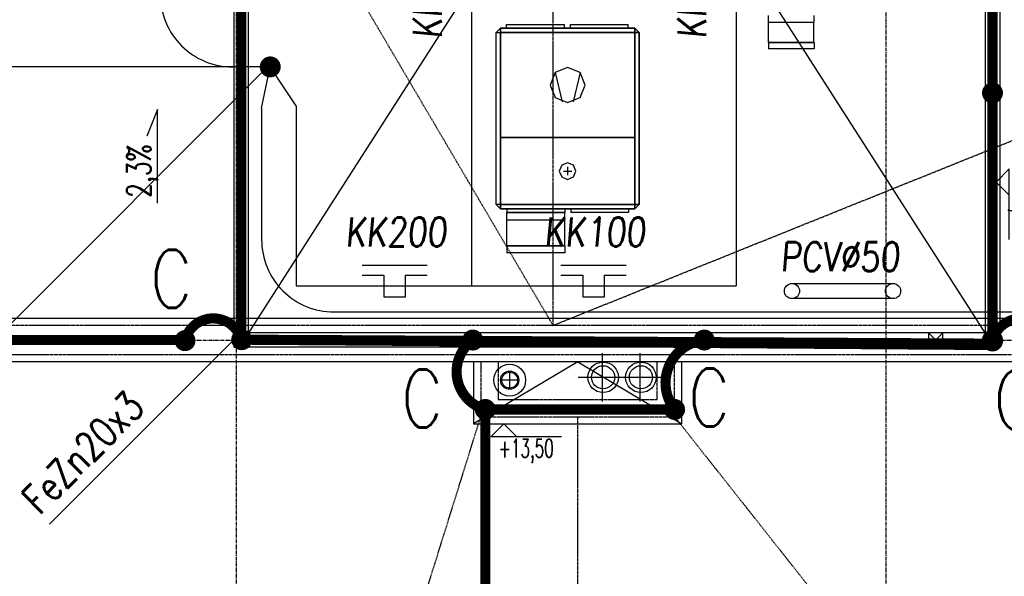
# Model space of a CAD drawing. Extents: x 3880 to 129921, y -116796 to -57711.
# Tile 56 of 110: x 52139 to 52819, y -93656 to -93271. Entities that reach past the tile are written whole.
import ezdxf
from ezdxf.enums import TextEntityAlignment as Align

# ---------------------------------------------------------------- set-up
doc = ezdxf.new("R2010")
doc.units = 0
doc.header["$LTSCALE"] = 2
for name, pattern in [('CENTER', [2, 1.25, -0.25, 0.25, -0.25]), ('DASHED', [0.75, 0.5, -0.25]), ('DASHED2', [0.375, 0.25, -0.125])]:
    doc.linetypes.add(name, pattern=pattern)
doc.layers.get('0').update_dxf_attribs({"color": 101, "linetype": 'CONTINUOUS'})
for name, color, linetype in [('E35', 6, 'CONTINUOUS'), ('E50', 3, 'CONTINUOUS'), ('Ins-kan', 54, 'CONTINUOUS'), ('Ins-went', 141, 'CONTINUOUS'), ('Opis-rzedne', 52, 'CONTINUOUS'), ('Opis-spadki', 61, 'CONTINUOUS'), ('Os-osie glowne', 1, 'CENTER'), ('Sc-metal', 141, 'CONTINUOUS'), ('W-idok', 9, 'CONTINUOUS'), ('W-izol-w', 144, 'CONTINUOUS'), ('W-widok-spadki', 61, 'CONTINUOUS')]:
    doc.layers.add(name, color=color, linetype=linetype)
doc.styles.add('dwg_opis podstawowy', font='romans.shx', dxfattribs={"width": 0.9})
doc.styles.add('ROMANS', font='romans', dxfattribs={"width": 0.85})

# ---------------------------------------------------------------- blocks, each defined once
blk = doc.blocks.new('A$C396C56EA')
at = {"layer": 'E35'}
for p, q in [((0, 0), (44.99999999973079, 1.891748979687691e-10)), ((-2.91038304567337e-11, -6.857577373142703), (15.00000000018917, -6.857577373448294)), ((15.00000000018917, -6.857577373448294), (15.0000000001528, -21.85757736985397)), ((29.99999999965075, -21.85757736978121), (29.99999999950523, -6.857577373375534)), ((29.99999999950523, -6.857577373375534), (44.99999999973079, -6.857577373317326)), ((15.0000000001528, -21.85757736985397), (29.99999999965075, -21.85757736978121))]:
    blk.add_line(p, q, dxfattribs=at)
blk = doc.blocks.new('dwg_kota arch 50')
blk.add_lwpolyline([(39.75, 9), (-9, 9), (0, 0), (9, 9)])
at = {"style": 'dwg_opis podstawowy', "width": 0.6}
blk.add_attdef('KOTA_ARCH', text='', height=12.75, dxfattribs=at).set_placement((15.375, 8.25), align=Align.BOTTOM_CENTER)
blk = doc.blocks.new('SPADKI')
at = {"ltscale": 25}
blk.add_lwpolyline([(0, 0), (0, -70), (-8, -50), (-8, -50)], dxfattribs=at)
at = {"ltscale": 25, "style": 'ROMANS', "width": 0.7}
blk.add_attdef('SP%', text='', height=18, rotation=90, dxfattribs=at).set_placement((-4.896651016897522, -24.04794278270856), align=Align.CENTER)

msp = doc.modelspace()

# ---------------------------------------------------------------- linework, layer by layer
at = {"layer": 'E35'}
for p, q in [((51264.41004608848, -94349.9367314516), (52312.02078189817, -93302.32599561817)), ((52159.37940578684, -93620.36770400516), (52288.54745537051, -93491.19965441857)), ((52159.37940578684, -93620.36770400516), (52288.54745537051, -93491.19965441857))]:
    msp.add_line(p, q, dxfattribs=at)
at = {"layer": 'E35', "elevation": -1180.500000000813}
for points in [[(52672.68990197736, -93453.88140141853), (52742.57331859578, -93453.88140141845)], [(52742.57331859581, -93464.37663322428), (52672.68990197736, -93464.37663322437)]]:
    msp.add_lwpolyline(points, dxfattribs=at)
at = {"layer": 'E35'}
for centre in [(52672.68990197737, -93459.12901732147, -1180.500000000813), (52742.57331859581, -93459.12901732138, -1180.500000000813)]:
    msp.add_circle(centre, 5.247615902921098, dxfattribs=at)
at = {"layer": 'E50'}
for p, q in [((52451.15060261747, -93188.22184155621), (52451.1506026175, -93455.58329869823)), ((52634.04767476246, -93192.07189165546), (52634.04767476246, -93455.58329869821)), ((52312.02078190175, -93304.14812442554), (51787.93762781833, -93304.14812442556)), ((52306.05672054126, -93332.67347194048), (52312.02078190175, -93304.14812442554)), ((52330.04272977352, -93331.04267574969), (52312.02078190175, -93304.14812442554)), ((52306.05672054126, -93332.67347194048), (52306.05672054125, -93423.60524657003)), ((52330.04272977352, -93331.04267574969), (52330.0427297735, -93455.58329869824)), ((52330.0427297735, -93455.58329869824), (52634.04767476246, -93455.58329869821)), ((52356.05672054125, -93473.60524657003), (53204.46218670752, -93473.60524656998))]:
    msp.add_line(p, q, dxfattribs=at)
at = {"layer": 'E50', "linetype": 'DASHED2', "ltscale": 100, "const_width": 7}
msp.add_lwpolyline([(52292.28970959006, -93492.78088203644), (52811.29199983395, -93493.02178322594), (52811.2919998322, -92688.0217832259), (52292.04880840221, -92688.02178322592), (52292.04880840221, -93492.78077021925)], dxfattribs=at)
at = {"layer": 'E50', "ltscale": 15, "const_width": 7}
msp.add_lwpolyline([(52312.11174589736, -93307.8970210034, 1), (52311.92981790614, -93300.39922784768, 1)], format="xyb", close=True, dxfattribs=at)
at = {"layer": 'E50', "const_width": 7}
for points in [[(52807.5419998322, -93322.14715887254, -1), (52815.0419998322, -93322.14715887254, -1)], [(52249.32691129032, -93493.45251253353, -1), (52256.82691129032, -93493.45251253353, -1)], [(52292.28970959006, -93489.03088203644, -1), (52292.28970959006, -93496.53088203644, -1)], [(52448.29880840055, -93493.02178322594, -1), (52455.79880840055, -93493.02178322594, -1)], [(52608.29880840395, -93493.02178322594, -1), (52615.79880840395, -93493.02178322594, -1)], [(52807.54199983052, -93493.02178322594, -1), (52815.04199983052, -93493.02178322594, -1)], [(52807.5419998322, -93493.69341372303, -1), (52815.0419998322, -93493.69341372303, -1)], [(52456.93702509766, -93541.02178322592, -1), (52464.43702509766, -93541.02178322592, -1)], [(52587.79745537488, -93541.02178322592, -1), (52595.29745537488, -93541.02178322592, -1)]]:
    msp.add_lwpolyline(points, format="xyb", close=True, dxfattribs=at)
for points in [[(52253.07691129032, -93493.45251253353, -0.7763649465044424), (52291.9435960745, -93492.78088203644, -2.218329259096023)], [(52811.2919998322, -93493.69341372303, -0.7763649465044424), (52850.15868461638, -93493.02178322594, -2.218329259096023)], [(52460.68702509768, -93541.02178322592, -0.6295785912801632), (52452.04880840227, -93493.02178322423, 2.218329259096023)], [(52591.54745537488, -93541.02178322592, -0.5882805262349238), (52612.04880840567, -93493.02178322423, 2.218329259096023)]]:
    msp.add_lwpolyline(points, format="xyb", dxfattribs=at)
for points in [[(51973.733759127, -93493.02178322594), (52253.18426321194, -93493.02178322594)], [(52292.00807715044, -93493.02178322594), (52292.04880840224, -93493.02178322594)], [(52811.29199983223, -93493.02178322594), (52811.46383282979, -93493.02178322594)], [(52460.68702509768, -94193.35120454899), (52460.68702509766, -93541.02178322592)], [(52460.68702509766, -93541.02178322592), (52591.54745537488, -93541.02178322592), (52591.54745537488, -93541.02178322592)]]:
    msp.add_lwpolyline(points, dxfattribs=at)
at = {"layer": 'E50'}
for centre, start, end in [((52286.08807485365, -93254.14812442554), 179.9999999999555, 270.0000000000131), ((52356.05672054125, -93423.60524657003), 179.9999999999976, 270.0000000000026)]:
    msp.add_arc(centre, 50, start, end, dxfattribs=at)
at = {"layer": 'Ins-kan'}
for p, q in [((52483.85010566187, -93520.7623913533), (52471.25010566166, -93520.76239135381)), ((52477.55010566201, -93527.06239135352), (52477.55010566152, -93514.46239135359))]:
    msp.add_line(p, q, dxfattribs=at)
for centre, radius in [((52477.55010566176, -93520.76239135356), 11), ((52477.55010566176, -93520.76239135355), 6.299999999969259), ((52477.55010566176, -93520.76239135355), 5.5)]:
    msp.add_circle(centre, radius, dxfattribs=at)
at = {"layer": 'Ins-went'}
for p, q in [((52656.42672379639, -93273.17189166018), (52656.42672379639, -93268.67189165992)), ((52687.92672379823, -93273.17189166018), (52687.92672379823, -93268.67189165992)), ((52475.39199871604, -93277.32184158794), (52475.39199872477, -93274.8218415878)), ((52515.39199871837, -93277.32184172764), (52515.3919987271, -93274.82184172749)), ((52519.49199871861, -93277.32184174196), (52519.49199872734, -93274.82184174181)), ((52559.49199872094, -93277.32184188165), (52559.49199872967, -93274.82184188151)), ((52656.4767237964, -93287.171891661), (52656.4767237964, -93273.17189166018)), ((52687.87672379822, -93287.171891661), (52687.87672379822, -93273.17189166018)), ((52468.09199828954, -93399.32184156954), (52468.09199870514, -93280.32184156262)), ((52468.09199870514, -93280.32184156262), (52471.09199871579, -93277.32184157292)), ((52471.09199871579, -93277.32184157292), (52564.0919987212, -93277.32184189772)), ((52564.0919987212, -93277.32184189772), (52567.0919987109, -93280.32184190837)), ((52567.0919987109, -93280.32184190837), (52567.0919982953, -93399.3218419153)), ((52656.42672379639, -93287.171891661), (52656.42672379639, -93291.67189166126)), ((52687.92672379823, -93287.171891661), (52687.92672379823, -93291.67189166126)), ((52509.02422141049, -93308.10406450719), (52513.8477426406, -93328.1954765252)), ((52526.15977581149, -93308.10406456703), (52521.33625444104, -93328.19547655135)), ((52514.6982483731, -93376.17184173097), (52520.48574837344, -93376.17184175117)), ((52517.59199838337, -93373.27809174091), (52517.59199836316, -93379.06559174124)), ((52471.09199827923, -93402.3218415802), (52468.09199828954, -93399.32184156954)), ((52564.09199828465, -93402.321841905), (52471.09199827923, -93402.3218415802)), ((52475.6919982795, -93402.32184159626), (52475.69199827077, -93404.82184159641)), ((52475.69199825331, -93409.8218415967), (52475.69199827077, -93404.82184159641)), ((52515.69199828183, -93402.32184173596), (52515.6919982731, -93404.8218417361)), ((52515.69199825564, -93409.8218417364), (52515.6919982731, -93404.8218417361)), ((52519.79199828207, -93402.32184175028), (52519.79199827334, -93404.82184175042)), ((52559.7919982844, -93402.32184188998), (52559.79199827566, -93404.82184189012)), ((52567.0919982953, -93399.3218419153), (52564.09199828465, -93402.321841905)), ((52475.69199819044, -93427.82184159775), (52475.69199825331, -93409.8218415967)), ((52515.69199819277, -93427.82184173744), (52515.69199825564, -93409.8218417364)), ((52475.69199819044, -93427.82184159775), (52475.69199817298, -93432.82184159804)), ((52515.69199819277, -93427.82184173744), (52515.69199817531, -93432.82184173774))]:
    msp.add_line(p, q, dxfattribs=at)
at = {"layer": 'Ins-went', "linetype": 'Continuous', "ltscale": 0.5}
for p, q in [((52541.62478076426, -93535.41783369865), (52541.62478076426, -93502.16167779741)), ((52567.74478076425, -93535.41783369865), (52567.74478076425, -93502.16167779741)), ((52524.99670281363, -93518.78975574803), (52558.25285871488, -93518.78975574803)), ((52551.11670281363, -93518.78975574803), (52584.37285871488, -93518.78975574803))]:
    msp.add_line(p, q, dxfattribs=at)
at = {"layer": 'Ins-went'}
for points in [[(52475.39199872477, -93274.8218415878, 0), (52479.21165882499, -93274.82184160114, 0), (52489.21165882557, -93274.82184163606, 0), (52501.5723386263, -93274.82184167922, 0), (52511.57233862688, -93274.82184171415, 0), (52515.3919987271, -93274.82184172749, 0)], [(52519.49199872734, -93274.82184174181, 0), (52523.31165882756, -93274.82184175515, 0), (52533.31165882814, -93274.82184179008, 0), (52545.67233862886, -93274.82184183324, 0), (52555.67233862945, -93274.82184186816, 0), (52559.49199872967, -93274.82184188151, 0)], [(52656.42672379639, -93273.17189166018, -2.046363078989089e-12), (52659.43470609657, -93273.17189166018, -2.046363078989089e-12), (52667.30970609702, -93273.17189166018, -2.046363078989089e-12), (52677.0437414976, -93273.17189166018, -2.046363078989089e-12), (52684.91874149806, -93273.17189166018, -2.046363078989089e-12), (52687.92672379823, -93273.17189166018, -2.046363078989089e-12)], [(52656.4767237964, -93273.17189166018, -2.046363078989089e-12), (52659.47515699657, -93273.17189166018, -2.046363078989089e-12), (52667.32515699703, -93273.17189166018, -2.046363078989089e-12), (52677.02829059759, -93273.17189166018, -2.046363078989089e-12), (52684.87829059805, -93273.17189166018, -2.046363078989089e-12), (52687.87672379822, -93273.17189166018, -2.046363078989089e-12)], [(52687.92672379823, -93287.171891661, -2.046363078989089e-12), (52684.91874149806, -93287.171891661, -2.046363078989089e-12), (52677.0437414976, -93287.171891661, -2.046363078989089e-12), (52667.30970609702, -93287.171891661, -2.046363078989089e-12), (52659.43470609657, -93287.171891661, -2.046363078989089e-12), (52656.42672379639, -93287.171891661, -2.046363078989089e-12)], [(52656.4767237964, -93287.171891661, -2.046363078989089e-12), (52659.47515699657, -93287.171891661, -2.046363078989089e-12), (52667.32515699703, -93287.171891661, -2.046363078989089e-12), (52677.02829059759, -93287.171891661, -2.046363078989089e-12), (52684.87829059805, -93287.171891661, -2.046363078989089e-12), (52687.87672379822, -93287.171891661, -2.046363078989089e-12)], [(52687.92672379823, -93291.67189166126, -2.046363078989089e-12), (52684.91874149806, -93291.67189166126, -2.046363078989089e-12), (52677.0437414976, -93291.67189166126, -2.046363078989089e-12), (52667.30970609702, -93291.67189166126, -2.046363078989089e-12), (52659.43470609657, -93291.67189166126, -2.046363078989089e-12), (52656.42672379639, -93291.67189166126, -2.046363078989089e-12)], [(52475.69199827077, -93404.82184159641, 0), (52479.51165837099, -93404.82184160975, 0), (52489.51165837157, -93404.82184164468, 0), (52501.8723381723, -93404.82184168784, 0), (52511.87233817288, -93404.82184172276, 0), (52515.6919982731, -93404.8218417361, 0)], [(52515.6919982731, -93404.8218417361, 0), (52511.87233817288, -93404.82184172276, 0), (52501.8723381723, -93404.82184168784, 0), (52489.51165837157, -93404.82184164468, 0), (52479.51165837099, -93404.82184160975, 0), (52475.69199827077, -93404.82184159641, 0)], [(52559.79199827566, -93404.82184189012, 0), (52555.97233817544, -93404.82184187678, 0), (52545.97233817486, -93404.82184184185, 0), (52533.61165837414, -93404.8218417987, 0), (52523.61165837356, -93404.82184176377, 0), (52519.79199827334, -93404.82184175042, 0)], [(52475.69199825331, -93409.8218415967, 0), (52479.51165835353, -93409.82184161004, 0), (52489.51165835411, -93409.82184164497, 0), (52501.87233815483, -93409.82184168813, 0), (52511.87233815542, -93409.82184172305, 0), (52515.69199825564, -93409.8218417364, 0)], [(52475.69199825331, -93409.8218415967, 0), (52479.51165835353, -93409.82184161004, 0), (52489.51165835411, -93409.82184164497, 0), (52501.87233815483, -93409.82184168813, 0), (52511.87233815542, -93409.82184172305, 0), (52515.69199825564, -93409.8218417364, 0)], [(52475.69199819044, -93427.82184159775, 0), (52479.51165829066, -93427.82184161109, 0), (52489.51165829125, -93427.82184164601, 0), (52501.87233809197, -93427.82184168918, 0), (52511.87233809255, -93427.8218417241, 0), (52515.69199819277, -93427.82184173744, 0)], [(52515.69199819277, -93427.82184173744, 0), (52511.87233809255, -93427.8218417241, 0), (52501.87233809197, -93427.82184168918, 0), (52489.51165829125, -93427.82184164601, 0), (52479.51165829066, -93427.82184161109, 0), (52475.69199819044, -93427.82184159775, 0)], [(52515.69199817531, -93432.82184173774, 0), (52511.87233807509, -93432.82184172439, 0), (52501.87233807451, -93432.82184168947, 0), (52489.51165827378, -93432.8218416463, 0), (52479.5116582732, -93432.82184161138, 0), (52475.69199817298, -93432.82184159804, 0)]]:
    msp.add_polyline3d(points, dxfattribs=at)
for points in [[(52468.09199870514, -93280.32184156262, 0), (52471.09199870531, -93280.3218415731, 0), (52471.09199828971, -93399.32184158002, 0), (52468.09199828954, -93399.32184156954, 0)], [(52468.09199870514, -93280.32184156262, 0), (52471.09199870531, -93280.3218415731, 0), (52471.09199871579, -93277.32184157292, 0)], [(52564.09199871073, -93280.3218418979, 0), (52471.09199870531, -93280.3218415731, 0), (52471.09199828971, -93399.32184158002, 0), (52564.09199829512, -93399.32184190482, 0)], [(52471.09199870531, -93280.3218415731, 0), (52564.09199871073, -93280.3218418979, 0), (52564.09199845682, -93353.02184190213, 0), (52471.09199845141, -93353.02184157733, 0)], [(52564.0919987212, -93277.32184189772, 0), (52471.09199871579, -93277.32184157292, 0), (52471.09199870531, -93280.3218415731, 0), (52564.09199871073, -93280.3218418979, 0)], [(52567.0919987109, -93280.32184190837, 0), (52564.09199871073, -93280.3218418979, 0), (52564.09199829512, -93399.32184190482, 0), (52567.0919982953, -93399.3218419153, 0)], [(52564.0919987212, -93277.32184189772, 0), (52564.09199871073, -93280.3218418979, 0), (52567.0919987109, -93280.32184190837, 0)], [(52517.59199853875, -93328.78850843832, 0), (52526.15977575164, -93325.23961896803, 0), (52529.70866528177, -93316.67184177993, 0), (52526.15977581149, -93308.10406456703, 0), (52517.59199862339, -93304.5551750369, 0), (52509.02422141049, -93308.10406450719, 0), (52505.47533188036, -93316.6718416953, 0), (52509.02422135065, -93325.23961890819, 0)], [(52471.09199845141, -93353.02184157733, 0), (52564.09199845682, -93353.02184190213, 0), (52564.09199829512, -93399.32184190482, 0), (52471.09199828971, -93399.32184158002, 0)], [(52517.59199835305, -93381.95934174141, 0), (52521.68437885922, -93380.2642222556, 0), (52523.37949837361, -93376.17184176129, 0), (52521.6843788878, -93372.07946125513, 0), (52517.59199839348, -93370.38434174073, 0), (52513.49961788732, -93372.07946122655, 0), (52511.80449837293, -93376.17184172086, 0), (52513.49961785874, -93380.26422222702, 0)], [(52471.09199827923, -93402.3218415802, 0), (52471.09199828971, -93399.32184158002, 0), (52468.09199828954, -93399.32184156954, 0)], [(52564.09199828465, -93402.321841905, 0), (52564.09199829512, -93399.32184190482, 0), (52471.09199828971, -93399.32184158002, 0), (52471.09199827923, -93402.3218415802, 0)], [(52567.0919982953, -93399.3218419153, 0), (52564.09199829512, -93399.32184190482, 0), (52564.09199828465, -93402.321841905, 0)]]:
    msp.add_polyline3d(points, close=True, dxfattribs=at)
at = {"layer": 'Ins-went', "linetype": 'Continuous', "ltscale": 0.5}
for centre, radius in [((52542.14424967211, -93518.78975574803), 10.55999999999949), ((52542.14424967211, -93518.78975574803), 8), ((52568.2642496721, -93518.78975574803), 10.55999999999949), ((52568.2642496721, -93518.78975574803), 8)]:
    msp.add_circle(centre, radius, dxfattribs=at)
at = {"layer": 'Os-osie glowne'}
for points in [[(52288.54745537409, -91070.84812541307), (52288.54745537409, -96575.01790659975)], [(52737.54745537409, -91070.84812541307), (52737.54745537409, -96575.01790659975)], [(50525.54745538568, -93493.02178322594), (62792.54745596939, -93493.02178322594)]]:
    msp.add_lwpolyline(points, dxfattribs=at)
at = {"layer": 'Sc-metal'}
for p, q in [((52287.04880840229, -93498.02178322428), (52287.04880840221, -92683.02178322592)), ((52816.2919998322, -92683.02178322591), (52816.29199983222, -93498.02178322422)), ((52297.04880840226, -93488.02178322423), (52297.04880840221, -92693.02178322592)), ((52806.29199983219, -92693.02178322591), (52806.29199983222, -93488.02178322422)), ((52806.29199983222, -93488.02178322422), (52297.04880840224, -93488.02178322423)), ((52816.29199983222, -93498.02178322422), (52287.04880840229, -93498.02178322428))]:
    msp.add_line(p, q, dxfattribs=at)
for points in [[(52806.2919998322, -92693.02178322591), (52297.04880840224, -93488.02178322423)], [(52806.29199983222, -93488.02178322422), (52297.04880840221, -92693.02178322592)], [(52816.29199983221, -93317.14715887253), (52806.29199983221, -93327.14715887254)], [(52816.29199983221, -93327.14715887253), (52806.29199983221, -93317.14715887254)], [(52297.04880840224, -93488.02178322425), (52287.04880840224, -93498.02178322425)], [(52297.04880840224, -93498.02178322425), (52287.04880840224, -93488.02178322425)], [(52457.04880840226, -93488.02178322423), (52447.04880840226, -93498.02178322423)], [(52457.04880840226, -93498.02178322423), (52447.04880840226, -93488.02178322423)], [(52617.04880840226, -93488.02178322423), (52607.04880840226, -93498.02178322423)], [(52617.04880840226, -93498.02178322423), (52607.04880840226, -93488.02178322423)], [(52777.04880840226, -93488.02178322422), (52767.04880840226, -93498.02178322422)], [(52777.04880840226, -93498.02178322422), (52767.04880840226, -93488.02178322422)], [(52816.29199983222, -93488.02178322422), (52806.29199983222, -93498.02178322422)], [(52816.29199983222, -93498.02178322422), (52806.29199983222, -93488.02178322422)]]:
    msp.add_lwpolyline(points, dxfattribs=at)
for points in [[(52816.29199983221, -93317.14715887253), (52806.29199983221, -93317.14715887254), (52806.29199983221, -93327.14715887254), (52816.29199983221, -93327.14715887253)], [(52297.04880840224, -93488.02178322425), (52287.04880840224, -93488.02178322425), (52287.04880840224, -93498.02178322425), (52297.04880840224, -93498.02178322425)], [(52457.04880840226, -93488.02178322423), (52447.04880840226, -93488.02178322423), (52447.04880840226, -93498.02178322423), (52457.04880840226, -93498.02178322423)], [(52617.04880840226, -93488.02178322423), (52607.04880840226, -93488.02178322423), (52607.04880840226, -93498.02178322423), (52617.04880840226, -93498.02178322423)], [(52777.04880840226, -93488.02178322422), (52767.04880840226, -93488.02178322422), (52767.04880840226, -93498.02178322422), (52777.04880840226, -93498.02178322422)], [(52816.29199983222, -93488.02178322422), (52806.29199983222, -93488.02178322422), (52806.29199983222, -93498.02178322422), (52816.29199983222, -93498.02178322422)]]:
    msp.add_lwpolyline(points, close=True, dxfattribs=at)
at = {"layer": 'W-idok', "linetype": 'DASHED', "ltscale": 0.5}
msp.add_lwpolyline([(51442.54745536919, -93503.02178322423), (53402.54745537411, -93503.02178322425), (53402.54745537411, -93483.02178322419), (51442.54745536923, -93483.02178322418)], close=True, dxfattribs=at)
at = {"layer": 'W-idok'}
msp.add_lwpolyline([(52524.59805960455, -93503.02178322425), (52524.59805960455, -93503.02178322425)], dxfattribs=at)
at = {"layer": 'W-idok', "linetype": 'DASHED', "ltscale": 0.5}
for points in [[(52457.54745537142, -93508.0217832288), (52457.54745537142, -93546.02178322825), (52591.5474553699, -93546.02178322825), (52591.547455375, -93508.02178322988)], [(52469.54745537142, -93508.0217832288), (52469.54745537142, -93534.02178322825), (52579.54745537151, -93534.02178322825), (52579.547455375, -93508.02178322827)]]:
    msp.add_lwpolyline(points, dxfattribs=at)
at = {"layer": 'W-izol-w', "linetype": 'Continuous'}
for points in [[(53397.54745537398, -93478.02178322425), (51447.54745536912, -93478.02178323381)], [(53397.54745537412, -93508.02178322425), (51447.54745536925, -93508.02178323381)], [(52524.54745537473, -93508.02178322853), (52452.54745537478, -93551.02178322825)], [(52452.54745537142, -93508.0217832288), (52452.54745537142, -93551.02178322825), (52596.54745536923, -93551.02178322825), (52596.547455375, -93508.02178323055)], [(52524.54745537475, -93508.02178322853), (52596.54745537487, -93551.02178322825)]]:
    msp.add_lwpolyline(points, dxfattribs=at)
at = {"layer": 'W-widok-spadki', "linetype": 'DASHED', "ltscale": 0.5}
for points in [[(52507.5474553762, -93483.02178322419), (52507.54745537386, -92115.52178322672)], [(52261.76116368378, -93065.27178322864), (52507.5474553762, -93483.02178322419)], [(53337.54745537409, -93149.02178322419), (52507.5474553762, -93483.02178322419)], [(52359.71035004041, -93859.58079712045), (52457.54745537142, -93546.02178322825)], [(52525.5474553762, -94867.0217832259), (52524.59805960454, -93546.1150941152)], [(53307.54745537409, -94452.02178323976), (52591.5474553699, -93546.02178322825)]]:
    msp.add_lwpolyline(points, dxfattribs=at)

# ---------------------------------------------------------------- block references
at = {"layer": 'E35'}
for p in [(52375.54711217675, -93441.22572132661), (52513.00579278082, -93441.22572132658)]:
    msp.add_blockref('A$C396C56EA', p, dxfattribs=at)
at = {"layer": 'Opis-rzedne', "rotation": 270}
msp.add_blockref('dwg_kota arch 50', (52813.7513295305, -93383.73505397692), dxfattribs=at).add_auto_attribs({'KOTA_ARCH': '+14,93'})
at = {"layer": 'Opis-rzedne'}
ref = msp.add_blockref('dwg_kota arch 50', (52473.57316116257, -93551.02178322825), dxfattribs=dict(at, xscale=-1, rotation=180))
ref.add_attrib('KOTA_ARCH', '+13,50', dxfattribs={"layer": '0', "height": 12.75000000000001, "style": 'dwg_opis podstawowy', "width": 0.6}).set_placement((52488.94816116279, -93578.09321179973), align=Align.BOTTOM_CENTER)
at = {"layer": 'Opis-spadki'}
ref = msp.add_blockref('SPADKI', (52234.04554714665, -93398.31639135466), dxfattribs=dict(at, xscale=-0.9245656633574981, yscale=0.924565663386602, zscale=0.9245656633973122, rotation=180))
ref.add_attrib('SP%', '2,3%', dxfattribs={"layer": '0', "ltscale": 25, "height": 16.64218194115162, "rotation": 90, "style": 'ROMANS', "width": 0.7}).set_placement((52229.51827175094, -93376.08248918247), align=Align.CENTER)

# ---------------------------------------------------------------- texts
at = {"layer": 'E35', "style": 'ROMANS', "oblique": 5, "width": 0.8}
for s, rotation, p in [('KK100', 90, (52430.54686847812, -93284.69165037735)), ('KK100', 90, (52613.44394062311, -93284.69165037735)), ('PCV%%C50', 359.9999999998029, (52664.71339410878, -93445.43657074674, -2361.000000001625))]:
    msp.add_text(s, height=19.99999999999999, rotation=rotation, dxfattribs=at).set_placement(p)
for s, p in [('KK200', (52364.02107043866, -93428.23355944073)), ('KK100', (52501.47975104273, -93428.2335594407))]:
    msp.add_text(s, height=19.99999999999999, dxfattribs=at).set_placement(p)
at = {"layer": 'E35', "style": 'ROMANS', "width": 0.8}
msp.add_text('FeZn20x3', height=19.99999999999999, rotation=45.00000000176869, dxfattribs=at).set_placement((52152.72845330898, -93614.60019621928))
msp.add_text('FeZn20x3', height=19.99999999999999, rotation=45.00000000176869, dxfattribs=at).set_placement((52152.72845330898, -93614.60019621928))
at = {"layer": 'E50', "ltscale": 50, "style": 'ROMANS', "width": 0.8}
for p in [(52229.15345646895, -93470.67237784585), (52402.50454335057, -93553.4310344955), (52600.93473876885, -93552.79699300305), (52812.09538025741, -93554.5377729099)]:
    msp.add_text('C', height=40, dxfattribs=at).set_placement(p)

doc.saveas('drawing.dxf')
